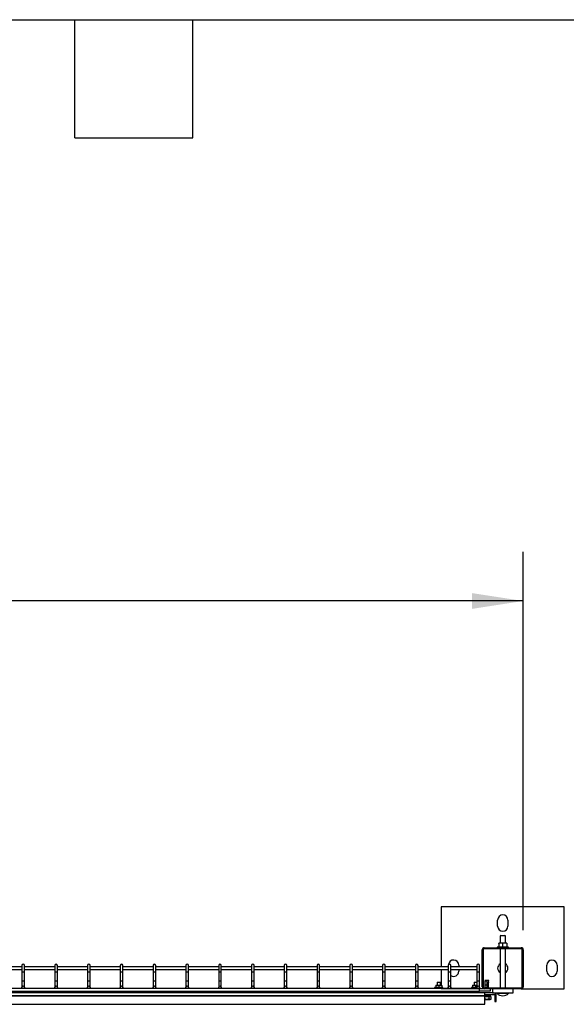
# Model space of a CAD drawing. Header units: inches. Extents: x 0.2 to 10.8, y 0.2 to 8.2.
# Tile 17 of 49: x 5.2 to 6.6, y 5.7 to 8.2. Entities that reach past the tile are written whole.
import ezdxf

# ---------------------------------------------------------------- set-up
doc = ezdxf.new("R2010")
doc.units = ezdxf.units.IN
doc.header["$MEASUREMENT"] = 0
doc.layers.add('DIMENSIONS', color=140, linetype='Continuous', lineweight=25)
doc.layers.add('TEXT', color=140, linetype='Continuous', lineweight=25)
doc.styles.add('SLDTEXTSTYLE0', font='TXT', dxfattribs={"width": 0.7})
doc.dimstyles.new('SLDDIMSTYLE0', dxfattribs={"dimtxt": 0.084961, "dimasz": 0.13, "dimexe": 0, "dimexo": 0.0625, "dimgap": 0.02124, "dimtad": 0, "dimtih": 1, "dimtoh": 1, "dimlfac": 24, "dimrnd": 1e-09, "dimzin": 4, "dimdsep": 46, "dimtxsty": 'SLDTEXTSTYLE0', "dimsah": 1, "dimcen": 0.09, "dimadec": 0, "dimazin": 1, "dimtfac": 1, "dimtofl": 0, "dimtmove": 0, "dimatfit": 3, "dimfxl": 0, "dimfrac": 2, "dimtolj": 1, "dimtzin": 12, "dimarcsym": 0})

# ---------------------------------------------------------------- blocks, each defined once
blk = doc.blocks.new('_D_10')
at = {"layer": 'DIMENSIONS'}
for p, q in [((1.3229, 5.9375), (1.3229, 6.8983)), ((6.4896, 5.9375), (6.4896, 6.8983)), ((1.3229, 6.7733), (3.6072, 6.7733)), ((3.7223, 6.7733), (3.6938, 6.7733)), ((3.6938, 6.7733), (3.6938, 6.6383)), ((4.1161, 6.7733), (4.1446, 6.7733)), ((4.1446, 6.7733), (4.1446, 6.6383)), ((6.4896, 6.7733), (4.2312, 6.7733)), ((3.6938, 6.6383), (3.7223, 6.6383)), ((4.1446, 6.6383), (4.1161, 6.6383))]:
    blk.add_line(p, q, dxfattribs=at)
for points in [[(1.3229, 6.7733), (1.4529, 6.7533), (1.4529, 6.7933)], [(6.4896, 6.7733), (6.3596, 6.7933), (6.3596, 6.7533)]]:
    blk.add_solid(points, dxfattribs=at)
at = {"layer": 'DIMENSIONS', "char_height": 0.08333, "attachment_point": 1, "style": 'SLDTEXTSTYLE0'}
for s, insert in [('124.00', (3.7223, 6.8998)), ('3149.6', (3.7223, 6.7457))]:
    blk.add_mtext(s, dxfattribs=dict(at, insert=insert))

msp = doc.modelspace()

# ---------------------------------------------------------------- linework, layer by layer
for p, q in [((6.28127, 5.99667), (6.28127, 5.84417)), ((6.59377, 5.99667), (6.28127, 5.99667)), ((6.59377, 5.78833), (6.59377, 5.99667)), ((6.4245, 5.94719), (6.4245, 5.96281)), ((6.45055, 5.96281), (6.45055, 5.94719)), ((6.43232, 5.90422), (6.42711, 5.90422)), ((6.42711, 5.90329), (6.42711, 5.89417)), ((6.43218, 5.92375), (6.43093, 5.9225)), ((6.43093, 5.9225), (6.43093, 5.90422)), ((6.43752, 5.9225), (6.43093, 5.9225)), ((6.43218, 5.92375), (6.43752, 5.92375)), ((6.44273, 5.90422), (6.43232, 5.90422)), ((6.43752, 5.92375), (6.44287, 5.92375)), ((6.44412, 5.9225), (6.43752, 5.9225)), ((6.43752, 5.89417), (6.43752, 5.90329)), ((6.44794, 5.90422), (6.44273, 5.90422)), ((6.44412, 5.9225), (6.44287, 5.92375)), ((6.44412, 5.90422), (6.44412, 5.9225)), ((6.44794, 5.90329), (6.44794, 5.89417)), ((6.38544, 5.79333), (6.38544, 5.8875)), ((6.38786, 5.8875), (6.38786, 5.79333)), ((6.39044, 5.8925), (6.48461, 5.8925)), ((6.48461, 5.89008), (6.39044, 5.89008)), ((6.4232, 5.89417), (6.4232, 5.8925)), ((6.45185, 5.89417), (6.4232, 5.89417)), ((6.43093, 5.89008), (6.43093, 5.79075)), ((6.44412, 5.79075), (6.44412, 5.89008)), ((6.45185, 5.8925), (6.45185, 5.89417)), ((6.48719, 5.79333), (6.48719, 5.8875)), ((6.48961, 5.8875), (6.48961, 5.79333)), ((5.21544, 5.84417), (5.13877, 5.84417)), ((5.13877, 5.8375), (5.21544, 5.8375)), ((5.21544, 5.8475), (5.21544, 5.83112)), ((5.21544, 5.83112), (5.21544, 5.8085)), ((5.21544, 5.83112), (5.21877, 5.83112)), ((5.21877, 5.83112), (5.22211, 5.83112)), ((5.22211, 5.83112), (5.22211, 5.8475)), ((5.29877, 5.84417), (5.22211, 5.84417)), ((5.22211, 5.8375), (5.29877, 5.8375)), ((5.22211, 5.8085), (5.22211, 5.83112)), ((5.29877, 5.8475), (5.29877, 5.83112)), ((5.29877, 5.83112), (5.29877, 5.8085)), ((5.29877, 5.83112), (5.30211, 5.83112)), ((5.30211, 5.83112), (5.30544, 5.83112)), ((5.30544, 5.83112), (5.30544, 5.8475)), ((5.38211, 5.84417), (5.30544, 5.84417)), ((5.30544, 5.8375), (5.38211, 5.8375)), ((5.30544, 5.8085), (5.30544, 5.83112)), ((5.38211, 5.8475), (5.38211, 5.83112)), ((5.38211, 5.83112), (5.38211, 5.8085)), ((5.38211, 5.83112), (5.38544, 5.83112)), ((5.38544, 5.83112), (5.38877, 5.83112)), ((5.38877, 5.83112), (5.38877, 5.8475)), ((5.46544, 5.84417), (5.38877, 5.84417)), ((5.38877, 5.8375), (5.46544, 5.8375)), ((5.38877, 5.8085), (5.38877, 5.83112)), ((5.46544, 5.8475), (5.46544, 5.83112)), ((5.46544, 5.83112), (5.46544, 5.8085)), ((5.46544, 5.83112), (5.46877, 5.83112)), ((5.46877, 5.83112), (5.47211, 5.83112)), ((5.47211, 5.83112), (5.47211, 5.8475)), ((5.54877, 5.84417), (5.47211, 5.84417)), ((5.47211, 5.8375), (5.54877, 5.8375)), ((5.47211, 5.8085), (5.47211, 5.83112)), ((5.54877, 5.8475), (5.54877, 5.83112)), ((5.54877, 5.83112), (5.54877, 5.8085)), ((5.54877, 5.83112), (5.55211, 5.83112)), ((5.55211, 5.83112), (5.55544, 5.83112)), ((5.55544, 5.83112), (5.55544, 5.8475)), ((5.63211, 5.84417), (5.55544, 5.84417)), ((5.55544, 5.8375), (5.63211, 5.8375)), ((5.55544, 5.8085), (5.55544, 5.83112)), ((5.63211, 5.8475), (5.63211, 5.83112)), ((5.63211, 5.83112), (5.63211, 5.8085)), ((5.63211, 5.83112), (5.63544, 5.83112)), ((5.63544, 5.83112), (5.63877, 5.83112)), ((5.63877, 5.83112), (5.63877, 5.8475)), ((5.71544, 5.84417), (5.63877, 5.84417)), ((5.63877, 5.8375), (5.71544, 5.8375)), ((5.63877, 5.8085), (5.63877, 5.83112)), ((5.71544, 5.8475), (5.71544, 5.83112)), ((5.71544, 5.83112), (5.71544, 5.8085)), ((5.71544, 5.83112), (5.71877, 5.83112)), ((5.71877, 5.83112), (5.72211, 5.83112)), ((5.72211, 5.83112), (5.72211, 5.8475)), ((5.79877, 5.84417), (5.72211, 5.84417)), ((5.72211, 5.8375), (5.79877, 5.8375)), ((5.72211, 5.8085), (5.72211, 5.83112)), ((5.79877, 5.8475), (5.79877, 5.83112)), ((5.79877, 5.83112), (5.79877, 5.8085)), ((5.79877, 5.83112), (5.80211, 5.83112)), ((5.80211, 5.83112), (5.80544, 5.83112)), ((5.80544, 5.83112), (5.80544, 5.8475)), ((5.88211, 5.84417), (5.80544, 5.84417)), ((5.80544, 5.8375), (5.88211, 5.8375)), ((5.80544, 5.8085), (5.80544, 5.83112)), ((5.88211, 5.8475), (5.88211, 5.83112)), ((5.88211, 5.83112), (5.88211, 5.8085)), ((5.88211, 5.83112), (5.88544, 5.83112)), ((5.88544, 5.83112), (5.88877, 5.83112)), ((5.88877, 5.83112), (5.88877, 5.8475)), ((5.96544, 5.84417), (5.88877, 5.84417)), ((5.88877, 5.8375), (5.96544, 5.8375)), ((5.88877, 5.8085), (5.88877, 5.83112)), ((5.96544, 5.8475), (5.96544, 5.83112)), ((5.96544, 5.83112), (5.96544, 5.8085)), ((5.96544, 5.83112), (5.96877, 5.83112)), ((5.96877, 5.83112), (5.97211, 5.83112)), ((5.97211, 5.83112), (5.97211, 5.8475)), ((6.04877, 5.84417), (5.97211, 5.84417)), ((5.97211, 5.8375), (6.04877, 5.8375)), ((5.97211, 5.8085), (5.97211, 5.83112)), ((6.04877, 5.8475), (6.04877, 5.83112)), ((6.04877, 5.83112), (6.04877, 5.8085)), ((6.04877, 5.83112), (6.05211, 5.83112)), ((6.05211, 5.83112), (6.05544, 5.83112)), ((6.05544, 5.83112), (6.05544, 5.8475)), ((6.13211, 5.84417), (6.05544, 5.84417)), ((6.05544, 5.8375), (6.13211, 5.8375)), ((6.05544, 5.8085), (6.05544, 5.83112)), ((6.13211, 5.8475), (6.13211, 5.83112)), ((6.13211, 5.83112), (6.13211, 5.8085)), ((6.13211, 5.83112), (6.13544, 5.83112)), ((6.13544, 5.83112), (6.13877, 5.83112)), ((6.13877, 5.83112), (6.13877, 5.8475)), ((6.21544, 5.84417), (6.13877, 5.84417)), ((6.13877, 5.8375), (6.21544, 5.8375)), ((6.13877, 5.8085), (6.13877, 5.83112)), ((6.21544, 5.8475), (6.21544, 5.83112)), ((6.21544, 5.83112), (6.21544, 5.8085)), ((6.21544, 5.83112), (6.21877, 5.83112)), ((6.21877, 5.83112), (6.22211, 5.83112)), ((6.22211, 5.83112), (6.22211, 5.8475)), ((6.29877, 5.84417), (6.22211, 5.84417)), ((6.22211, 5.8375), (6.29877, 5.8375)), ((6.22211, 5.8085), (6.22211, 5.83112)), ((6.28127, 5.8375), (6.28127, 5.79745)), ((6.29877, 5.8475), (6.29877, 5.83112)), ((6.29877, 5.83112), (6.29877, 5.8085)), ((6.29877, 5.83112), (6.30211, 5.83112)), ((6.30211, 5.83112), (6.30544, 5.83112)), ((6.30544, 5.83112), (6.30544, 5.8475)), ((6.37169, 5.84417), (6.30544, 5.84417)), ((6.30544, 5.8375), (6.37169, 5.8375)), ((6.30544, 5.8085), (6.30544, 5.83112)), ((6.32555, 5.84823), (6.32555, 5.84417)), ((6.32555, 5.8375), (6.32555, 5.8326)), ((6.37169, 5.8475), (6.37169, 5.83112)), ((6.37169, 5.83112), (6.37169, 5.8085)), ((6.37169, 5.83112), (6.37502, 5.83112)), ((6.37502, 5.83112), (6.37836, 5.83112)), ((6.37836, 5.83112), (6.37836, 5.8475)), ((6.37836, 5.8085), (6.37836, 5.83112)), ((6.5495, 5.8326), (6.5495, 5.84823)), ((6.57555, 5.84823), (6.57555, 5.8326)), ((5.21544, 5.8085), (5.21544, 5.79204)), ((5.21544, 5.8085), (5.21877, 5.8085)), ((5.21877, 5.8085), (5.22211, 5.8085)), ((5.22211, 5.79204), (5.22211, 5.8085)), ((5.29877, 5.8085), (5.29877, 5.79204)), ((5.29877, 5.8085), (5.30211, 5.8085)), ((5.30211, 5.8085), (5.30544, 5.8085)), ((5.30544, 5.79204), (5.30544, 5.8085)), ((5.38211, 5.8085), (5.38211, 5.79204)), ((5.38211, 5.8085), (5.38544, 5.8085)), ((5.38544, 5.8085), (5.38877, 5.8085)), ((5.38877, 5.79204), (5.38877, 5.8085)), ((5.46544, 5.8085), (5.46544, 5.79204)), ((5.46544, 5.8085), (5.46877, 5.8085)), ((5.46877, 5.8085), (5.47211, 5.8085)), ((5.47211, 5.79204), (5.47211, 5.8085)), ((5.54877, 5.8085), (5.54877, 5.79204)), ((5.54877, 5.8085), (5.55211, 5.8085)), ((5.55211, 5.8085), (5.55544, 5.8085)), ((5.55544, 5.79204), (5.55544, 5.8085)), ((5.63211, 5.8085), (5.63211, 5.79204)), ((5.63211, 5.8085), (5.63544, 5.8085)), ((5.63544, 5.8085), (5.63877, 5.8085)), ((5.63877, 5.79204), (5.63877, 5.8085)), ((5.71544, 5.8085), (5.71544, 5.79204)), ((5.71544, 5.8085), (5.71877, 5.8085)), ((5.71877, 5.8085), (5.72211, 5.8085)), ((5.72211, 5.79204), (5.72211, 5.8085)), ((5.79877, 5.8085), (5.79877, 5.79204)), ((5.79877, 5.8085), (5.80211, 5.8085)), ((5.80211, 5.8085), (5.80544, 5.8085)), ((5.80544, 5.79204), (5.80544, 5.8085)), ((5.88211, 5.8085), (5.88211, 5.79204)), ((5.88211, 5.8085), (5.88544, 5.8085)), ((5.88544, 5.8085), (5.88877, 5.8085)), ((5.88877, 5.79204), (5.88877, 5.8085)), ((5.96544, 5.8085), (5.96544, 5.79204)), ((5.96544, 5.8085), (5.96877, 5.8085)), ((5.96877, 5.8085), (5.97211, 5.8085)), ((5.97211, 5.79204), (5.97211, 5.8085)), ((6.04877, 5.8085), (6.04877, 5.79204)), ((6.04877, 5.8085), (6.05211, 5.8085)), ((6.05211, 5.8085), (6.05544, 5.8085)), ((6.05544, 5.79204), (6.05544, 5.8085)), ((6.13211, 5.8085), (6.13211, 5.79204)), ((6.13211, 5.8085), (6.13544, 5.8085)), ((6.13544, 5.8085), (6.13877, 5.8085)), ((6.13877, 5.79204), (6.13877, 5.8085)), ((6.21544, 5.8085), (6.21544, 5.79204)), ((6.21544, 5.8085), (6.21877, 5.8085)), ((6.21877, 5.8085), (6.22211, 5.8085)), ((6.22211, 5.79204), (6.22211, 5.8085)), ((6.2715, 5.80529), (6.27067, 5.80446)), ((6.27067, 5.80446), (6.27067, 5.79745)), ((6.27476, 5.80446), (6.27067, 5.80446)), ((6.2715, 5.80529), (6.27476, 5.80529)), ((6.27476, 5.80529), (6.27803, 5.80529)), ((6.27886, 5.80446), (6.27476, 5.80446)), ((6.27886, 5.80446), (6.27803, 5.80529)), ((6.27886, 5.79745), (6.27886, 5.80446)), ((6.29877, 5.8085), (6.29877, 5.79204)), ((6.29877, 5.8085), (6.30211, 5.8085)), ((6.30211, 5.8085), (6.30544, 5.8085)), ((6.30544, 5.79204), (6.30544, 5.8085)), ((6.36525, 5.80529), (6.36442, 5.80446)), ((6.36442, 5.80446), (6.36442, 5.79745)), ((6.36851, 5.80446), (6.36442, 5.80446)), ((6.36525, 5.80529), (6.36851, 5.80529)), ((6.36851, 5.80529), (6.37169, 5.80529)), ((6.37169, 5.80446), (6.36851, 5.80446)), ((6.37169, 5.8085), (6.37169, 5.79204)), ((6.37169, 5.8085), (6.37502, 5.8085)), ((6.37502, 5.8085), (6.37836, 5.8085)), ((6.37836, 5.79204), (6.37836, 5.8085)), ((6.39293, 5.80912), (6.39207, 5.80893)), ((6.39207, 5.80893), (6.39233, 5.80771)), ((6.40207, 5.80893), (6.39207, 5.80893)), ((6.39782, 5.80771), (6.39223, 5.80771)), ((6.39223, 5.80771), (6.39223, 5.79849)), ((6.4012, 5.80912), (6.39293, 5.80912)), ((6.39782, 5.79849), (6.39782, 5.80771)), ((6.39782, 5.80423), (6.40103, 5.80423)), ((6.40097, 5.80367), (6.39782, 5.80367)), ((6.40097, 5.79075), (6.40097, 5.80367)), ((6.40103, 5.80423), (6.40207, 5.80893)), ((6.40207, 5.80893), (6.4012, 5.80912)), ((6.39226, 5.77792), (3.93232, 5.77792)), ((6.37836, 5.78871), (3.96544, 5.78871)), ((3.96544, 5.78204), (6.37836, 5.78204)), ((6.24482, 5.78204), (6.24482, 5.77792)), ((6.26435, 5.79137), (6.26435, 5.78871)), ((6.28518, 5.79137), (6.26435, 5.79137)), ((6.26695, 5.79745), (6.27086, 5.79745)), ((6.26695, 5.79675), (6.26695, 5.79137)), ((6.27086, 5.79745), (6.27867, 5.79745)), ((6.27476, 5.79675), (6.27476, 5.79137)), ((6.27867, 5.79745), (6.28258, 5.79745)), ((6.28123, 5.78871), (6.38854, 5.78871)), ((6.28258, 5.79675), (6.28258, 5.79137)), ((6.28518, 5.78871), (6.28518, 5.79137)), ((6.3581, 5.79137), (6.3581, 5.78871)), ((6.37176, 5.79137), (6.3581, 5.79137)), ((6.3607, 5.79745), (6.36461, 5.79745)), ((6.3607, 5.79675), (6.3607, 5.79137)), ((6.36461, 5.79745), (6.37169, 5.79745)), ((6.36851, 5.79675), (6.37169, 5.79732)), ((6.36851, 5.79675), (6.36851, 5.79137)), ((6.37893, 5.79137), (6.37829, 5.79137)), ((6.37836, 5.78204), (6.37836, 5.78871)), ((6.37836, 5.78312), (6.40623, 5.78312)), ((6.37893, 5.78871), (6.37893, 5.79137)), ((6.39044, 5.79075), (6.48461, 5.79075)), ((6.48461, 5.78833), (6.39044, 5.78833)), ((6.39222, 5.79125), (6.39782, 5.79125)), ((6.39223, 5.79849), (6.39223, 5.7915)), ((6.39223, 5.79849), (6.39782, 5.79849)), ((6.39226, 5.77144), (6.39226, 5.77792)), ((6.41148, 5.77792), (6.39226, 5.77792)), ((6.39782, 5.79125), (6.39782, 5.79849)), ((6.39782, 5.79075), (6.39782, 5.79125)), ((6.40623, 5.78312), (6.40623, 5.78833)), ((6.41148, 5.78833), (6.41148, 5.77792)), ((6.41148, 5.77792), (6.46357, 5.77792)), ((6.46357, 5.77792), (6.46357, 5.78833)), ((6.48461, 5.78833), (6.59377, 5.78833)), ((3.94297, 5.77144), (6.39226, 5.77144)), ((6.39226, 5.76923), (3.94297, 5.76923)), ((6.39226, 5.77404), (6.417, 5.77404)), ((6.39226, 5.76923), (6.39226, 5.77144)), ((6.39226, 5.74874), (6.39226, 5.76923)), ((6.40233, 5.7675), (6.39226, 5.7675)), ((6.39226, 5.76099), (6.39707, 5.76099)), ((6.39708, 5.77255), (6.39706, 5.77255)), ((6.39707, 5.76099), (6.40552, 5.76099)), ((6.40222, 5.77241), (6.40222, 5.77404)), ((6.40222, 5.7675), (6.40222, 5.76975)), ((6.40226, 5.77347), (6.40518, 5.77347)), ((6.40226, 5.77241), (6.40226, 5.77347)), ((6.40519, 5.76974), (6.40227, 5.76974)), ((6.40233, 5.7675), (6.40233, 5.76218)), ((6.40759, 5.7675), (6.40233, 5.7675)), ((6.40518, 5.77347), (6.40518, 5.77224)), ((6.40519, 5.77224), (6.40519, 5.76974)), ((6.40552, 5.76099), (6.40759, 5.76218)), ((6.40759, 5.76218), (6.40759, 5.7675)), ((6.417, 5.77404), (6.417, 5.75552)), ((6.417, 5.75552), (6.42088, 5.75552)), ((6.42088, 5.75552), (6.42088, 5.77143)), ((6.42276, 5.77666), (6.43752, 5.77666)), ((6.43752, 5.77666), (6.45229, 5.77666)), ((3.94297, 5.74874), (6.39226, 5.74874))]:
    msp.add_line(p, q)
at = {"flags": 128}
msp.add_lwpolyline([(6.39222, 5.79125), (6.39216, 5.79086), (6.39213, 5.79075)], dxfattribs=at)
for centre in [(5.21877, 5.79204), (5.30211, 5.79204), (5.38544, 5.79204), (5.46877, 5.79204), (5.55211, 5.79204), (5.63544, 5.79204), (5.71877, 5.79204), (5.80211, 5.79204), (5.88544, 5.79204), (5.96877, 5.79204), (6.05211, 5.79204), (6.13544, 5.79204), (6.21877, 5.79204), (6.30211, 5.79204), (6.37502, 5.79204)]:
    msp.add_circle(centre, 0.00333)
for centre, radius, start, end in [((6.43752, 5.96281), 0.01302, 0, 180), ((6.43752, 5.94719), 0.01302, 180, 0), ((6.39044, 5.8875), 0.005, 90, 180), ((6.39044, 5.8875), 0.00258, 90, 180), ((6.48461, 5.8875), 0.005, 0, 90), ((6.48461, 5.8875), 0.00258, 0, 90), ((6.31252, 5.84823), 0.01302, 0, 173.61105), ((6.56252, 5.84823), 0.01302, 0, 180), ((5.21877, 5.8475), 0.00333, 90, 180), ((5.21877, 5.8475), 0.00333, 0, 90), ((5.30211, 5.8475), 0.00333, 90, 180), ((5.30211, 5.8475), 0.00333, 0, 90), ((5.38544, 5.8475), 0.00333, 90, 180), ((5.38544, 5.8475), 0.00333, 0, 90), ((5.46877, 5.8475), 0.00333, 90, 180), ((5.46877, 5.8475), 0.00333, 0, 90), ((5.55211, 5.8475), 0.00333, 90, 180), ((5.55211, 5.8475), 0.00333, 0, 90), ((5.63544, 5.8475), 0.00333, 90, 180), ((5.63544, 5.8475), 0.00333, 0, 90), ((5.71877, 5.8475), 0.00333, 90, 180), ((5.71877, 5.8475), 0.00333, 0, 90), ((5.80211, 5.8475), 0.00333, 90, 180), ((5.80211, 5.8475), 0.00333, 0, 90), ((5.88544, 5.8475), 0.00333, 90, 180), ((5.88544, 5.8475), 0.00333, 0, 90), ((5.96877, 5.8475), 0.00333, 90, 180), ((5.96877, 5.8475), 0.00333, 0, 90), ((6.05211, 5.8475), 0.00333, 90, 180), ((6.05211, 5.8475), 0.00333, 0, 90), ((6.13544, 5.8475), 0.00333, 90, 180), ((6.13544, 5.8475), 0.00333, 0, 90), ((6.21877, 5.8475), 0.00333, 90, 180), ((6.21877, 5.8475), 0.00333, 0, 90), ((6.30211, 5.8475), 0.00333, 90, 180), ((6.30211, 5.8475), 0.00333, 0, 90), ((6.31252, 5.8326), 0.01302, 237.04365, 0), ((6.37502, 5.8475), 0.00333, 90, 180), ((6.37502, 5.8475), 0.00333, 0, 90), ((6.43752, 5.84042), 0.01302, 120.41262, 239.58738), ((6.43752, 5.84042), 0.01302, 300.41262, 59.58738), ((6.56252, 5.8326), 0.01302, 180, 0), ((6.40358, 5.80367), 0.0026, 167.58271, 180), ((6.39044, 5.79333), 0.005, 180, 270), ((6.39044, 5.79333), 0.00258, 180, 270), ((6.4144, 5.77143), 0.00648, 0, 90), ((6.42328, 5.77718), 0.000733, 90, 225.23467), ((6.45177, 5.77718), 0.000733, 314.76533, 90), ((6.48461, 5.79333), 0.005, 270, 0), ((6.48461, 5.79333), 0.00258, 270, 0), ((6.43752, 5.79155), 0.02096, 225.23467, 270), ((6.43752, 5.79155), 0.02096, 270, 314.76533)]:
    msp.add_arc(centre, radius, start, end)
for points in [[(6.43232, 5.90422), (6.43054, 5.90422), (6.42881, 5.90386), (6.42711, 5.90329)], [(6.42711, 5.90329), (6.42711, 5.90386), (6.42711, 5.90422), (6.42711, 5.90422)], [(6.43752, 5.90329), (6.43582, 5.90386), (6.43409, 5.90422), (6.43232, 5.90422)], [(6.44273, 5.90422), (6.44096, 5.90422), (6.43923, 5.90386), (6.43752, 5.90329)], [(6.44794, 5.90329), (6.44624, 5.90386), (6.44451, 5.90422), (6.44273, 5.90422)], [(6.44794, 5.90422), (6.44794, 5.90422), (6.44794, 5.90386), (6.44794, 5.90329)], [(6.26695, 5.79675), (6.26823, 5.79718), (6.26952, 5.79745), (6.27086, 5.79745)], [(6.26695, 5.79745), (6.26695, 5.79745), (6.26695, 5.79718), (6.26695, 5.79675)], [(6.27086, 5.79745), (6.27219, 5.79745), (6.27349, 5.79718), (6.27476, 5.79675)], [(6.27476, 5.79675), (6.27604, 5.79718), (6.27734, 5.79745), (6.27867, 5.79745)], [(6.27867, 5.79745), (6.28, 5.79745), (6.2813, 5.79718), (6.28258, 5.79675)], [(6.28258, 5.79675), (6.28258, 5.79718), (6.28258, 5.79745), (6.28258, 5.79745)], [(6.3607, 5.79675), (6.36198, 5.79718), (6.36327, 5.79745), (6.36461, 5.79745)], [(6.3607, 5.79745), (6.3607, 5.79745), (6.3607, 5.79718), (6.3607, 5.79675)], [(6.36461, 5.79745), (6.36594, 5.79745), (6.36724, 5.79718), (6.36851, 5.79675)], [(6.39223, 5.7915), (6.39223, 5.79142), (6.39223, 5.79133), (6.39222, 5.79125)]]:
    msp.add_open_spline(points, degree=3)
for points, knots in [([(6.39706, 5.77255), (6.39653, 5.77257), (6.39541, 5.77261), (6.39389, 5.77268), (6.39275, 5.77274), (6.3924, 5.77277), (6.39226, 5.77279)], [0, 0, 0, 0, 0.2547104, 0.5350147, 0.8153434, 1, 1, 1, 1]), ([(6.40519, 5.77224), (6.4051, 5.77226), (6.40492, 5.7723), (6.40352, 5.77237), (6.40146, 5.77244), (6.39917, 5.7725), (6.39676, 5.77256), (6.3944, 5.77261), (6.39295, 5.77266), (6.39226, 5.77268)], [0, 0, 0, 0, 0.15286862, 0.30574117, 0.45861903, 0.61149194, 0.71185102, 0.86472086, 1, 1, 1, 1]), ([(6.39226, 5.77018), (6.39269, 5.77016), (6.39384, 5.77013), (6.3956, 5.77008), (6.39769, 5.77003), (6.39981, 5.76998), (6.40224, 5.76991), (6.40408, 5.76985), (6.40505, 5.76979), (6.40515, 5.76975), (6.40519, 5.76974)], [0, 0, 0, 0, 0.0905094, 0.2429252, 0.2902773, 0.4426896, 0.5951054, 0.7475267, 0.8999424, 1, 1, 1, 1]), ([(6.40233, 5.76218), (6.40045, 5.76175), (6.39709, 5.76098), (6.39374, 5.76176), (6.39226, 5.7621)], [0, 0, 0, 0, 0.5592451, 1, 1, 1, 1]), ([(6.40227, 5.76974), (6.40223, 5.76976), (6.40213, 5.7698), (6.4013, 5.76987), (6.40001, 5.76993), (6.39852, 5.77), (6.39749, 5.77003), (6.39706, 5.77005), (6.39706, 5.77005)], [0, 0, 0, 0, 0.1955277, 0.4102508, 0.6249976, 0.8397241, 0.9995929, 1, 1, 1, 1]), ([(6.40759, 5.76218), (6.40673, 5.76168), (6.40586, 5.76137), (6.40474, 5.76137), (6.40452, 5.76138), (6.40407, 5.76146), (6.40385, 5.76151), (6.40319, 5.76173), (6.40276, 5.76193), (6.40233, 5.76218)], [0, 0, 0, 0, 0.5, 0.5, 0.625, 0.625, 0.75, 0.75, 1, 1, 1, 1])]:
    msp.add_open_spline(points, degree=3, knots=knots)
at = {"layer": 'TEXT'}
for p, q in [((0.25, 8.25), (10.75, 8.25)), ((5.35, 7.95), (5.35, 8.25)), ((5.65, 7.95), (5.65, 8.25)), ((5.35, 7.95), (5.65, 7.95))]:
    msp.add_line(p, q, dxfattribs=at)

# ---------------------------------------------------------------- dimensions: what is measured, and where the dimension line sits
at = {"layer": 'DIMENSIONS'}
dim = msp.add_linear_dim(base=(6.48961, 6.77334), p1=(1.32294, 5.8875), p2=(6.48961, 5.8875), dimstyle='SLDDIMSTYLE0', dxfattribs=at)
dim.commit()
dim.dimension.update_dxf_attribs({"geometry": '_D_10', "text_midpoint": (3.9192, 6.77334), "dimtype": 160})

doc.saveas('drawing.dxf')
